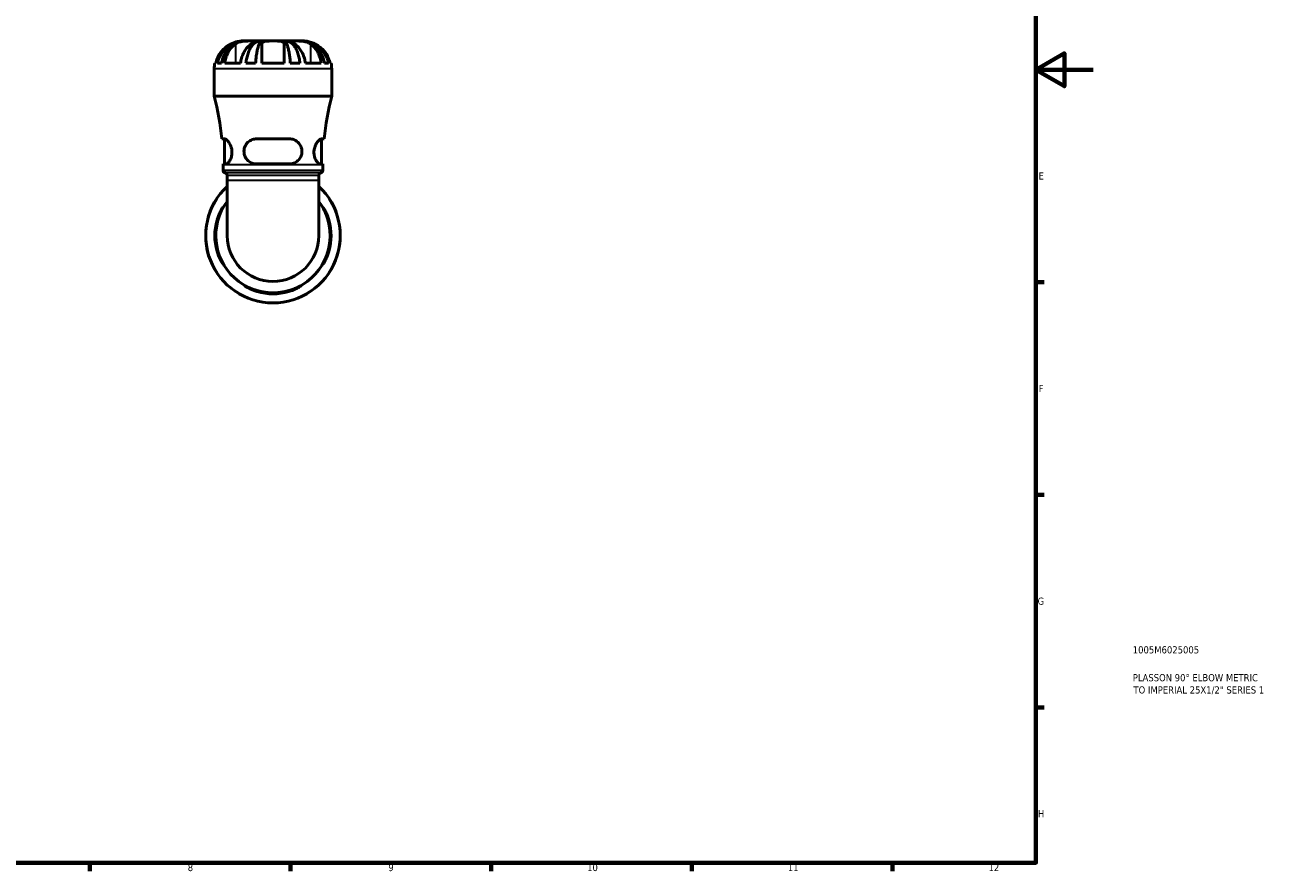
# Model space of a CAD drawing. Header units: millimetres. Extents: x 0 to 903, y 0 to 678.
# Tile 5 of 9: x 468 to 903, y 17 to 313. Entities that reach past the tile are written whole.
import ezdxf

# ---------------------------------------------------------------- set-up
doc = ezdxf.new("R2010")
doc.units = ezdxf.units.MM
for name, color, linetype, lineweight in [('Border (ISO)', 7, 'Continuous', 70), ('Title (ISO)', 7, 'Continuous', 50), ('Visible (ISO)', 7, 'Continuous', 50), ('Visible Narrow (ISO)', 7, 'Continuous', 35)]:
    doc.layers.add(name, color=color, linetype=linetype, lineweight=lineweight)
doc.styles.add('Note Text (ISO)', font='tahoma.ttf')

# ---------------------------------------------------------------- blocks, each defined once
blk = doc.blocks.new('Borders Default Border')
at = {"layer": 'Border (ISO)'}
for p, q in [((821, 222.75), (823.9, 222.75)), ((821, 148.5), (823.9, 148.5)), ((821, 74.25), (823.9, 74.25)), ((490.58, 20), (490.58, 17.1)), ((560.67, 20), (560.67, 17.1)), ((630.75, 20), (630.75, 17.1)), ((700.83, 20), (700.83, 17.1)), ((770.92, 20), (770.92, 17.1))]:
    blk.add_line(p, q, dxfattribs=at)
at = {"layer": 'Border (ISO)', "flags": 128}
for points in [[(20, 20), (20, 574), (821, 574), (821, 20), (20, 20)], [(841, 297), (821, 297), (831, 302.77), (831, 291.23), (821, 297)]]:
    blk.add_lwpolyline(points, dxfattribs=at)
at = {"layer": 'Border (ISO)', "color": 232, "true_color": 0xca0064, "char_height": 2.5, "attachment_point": 7, "style": 'Note Text (ISO)'}
for s, insert in [('E', (821.94, 258.63)), ('F', (822, 184.38)), ('G', (821.61, 110.08)), ('H', (821.74, 35.88)), ('8', (524.81, 17.04)), ('9', (594.88, 17.05)), ('10', (664.29, 17.05)), ('11', (734.37, 17.1)), ('12', (804.46, 17.1))]:
    blk.add_mtext(s, dxfattribs=dict(at, insert=insert))
blk = doc.blocks.new('Title Blocks ISO')
at = {"layer": 'Title (ISO)', "color": 232, "true_color": 0xca0064, "style": 'Note Text (ISO)'}
for tag, p in [('PART_NUMBER_001', (33.84, 73.13)), ('DESCRIPTION_001', (33.84, 63.4)), ('DESCRIPTION_002', (34.09, 59.12))]:
    blk.add_attdef(tag, p, '', height=2.5, dxfattribs=at)

msp = doc.modelspace()

# ---------------------------------------------------------------- linework, layer by layer
at = {"layer": 'Visible (ISO)'}
for p, q in [((544.427, 307.033), (543.786, 307.033)), ((544.81, 307.033), (544.427, 307.033)), ((544.427, 307.033), (544.427, 307.023)), ((546.948, 307.033), (544.81, 307.033)), ((549.992, 307.033), (546.948, 307.033)), ((550.916, 307.033), (549.992, 307.033)), ((549.992, 307.033), (549.992, 306.309)), ((554.581, 307.033), (550.916, 307.033)), ((558.246, 307.033), (554.581, 307.033)), ((559.169, 307.033), (558.246, 307.033)), ((562.214, 307.033), (559.169, 307.033)), ((559.169, 307.033), (559.169, 306.309)), ((564.352, 307.033), (562.214, 307.033)), ((564.735, 307.033), (564.352, 307.033)), ((565.376, 307.033), (564.735, 307.033)), ((564.735, 307.033), (564.735, 307.023)), ((534.081, 287.713), (534.081, 297.328)), ((534.277, 299.269), (534.651, 299.269)), ((535.2, 299.269), (536.597, 299.269)), ((537.744, 299.269), (543.234, 299.269)), ((545.155, 299.269), (548.53, 299.269)), ((550.699, 299.269), (558.463, 299.269)), ((560.632, 299.269), (564.007, 299.269)), ((565.928, 299.269), (571.418, 299.269)), ((572.564, 299.269), (573.962, 299.269)), ((574.51, 299.269), (574.885, 299.269)), ((575.081, 287.713), (575.081, 297.328)), ((575.081, 287.713), (534.081, 287.713)), ((537.673, 272.846), (536.722, 272.846)), ((537.656, 264.096), (537.656, 272.846)), ((560.331, 272.846), (548.831, 272.846)), ((572.44, 272.846), (571.489, 272.846)), ((571.506, 264.096), (571.506, 272.846)), ((537.155, 264.096), (538.131, 264.096)), ((537.156, 261.92), (537.156, 263.793)), ((548.831, 264.096), (560.331, 264.096)), ((571.03, 264.096), (572.006, 264.096)), ((572.006, 261.92), (572.006, 263.793)), ((538.591, 258.273), (538.591, 260.093)), ((538.591, 258.273), (538.591, 239.033)), ((570.571, 258.273), (570.571, 260.093)), ((570.571, 239.033), (570.571, 258.273))]:
    msp.add_line(p, q, dxfattribs=at)
for centre, radius, start, end in [((543.786, 297.328), 9.705, 168.46304, 180), ((565.376, 297.328), 9.705, 0, 11.53696), ((442.583, 263.793), 94.573, 5.49276, 14.65079), ((666.579, 263.793), 94.573, 165.34921, 174.50724), ((442.583, 263.793), 94.573, 0, 0.18327), ((538.096, 261.92), 0.94, 180, 256.30802), ((571.066, 261.92), 0.94, 283.69198, 0), ((666.579, 263.793), 94.573, 179.81673, 180), ((537.651, 260.093), 0.94, 0, 76.30802), ((571.511, 260.093), 0.94, 103.69198, 180), ((554.581, 239.033), 23.5, 132.8769, 47.1231), ((554.581, 239.033), 19.975, 143.17794, 36.82206), ((554.581, 239.033), 20.305, 164.28424, 195.71576), ((554.581, 239.033), 19.975, 164.01759, 195.98241), ((554.581, 239.033), 19.975, 344.01759, 15.98241), ((554.581, 239.033), 20.305, 344.28424, 15.71576), ((554.581, 239.033), 15.99, 180, 0), ((554.581, 239.033), 19.975, 254.01759, 285.98241), ((554.581, 239.033), 20.305, 254.28424, 285.71576)]:
    msp.add_arc(centre, radius, start, end, dxfattribs=at)
for points, knots in [([(539.904, 305.985), (539.536, 305.805), (539.167, 305.596), (538.258, 304.997), (537.741, 304.572), (536.881, 303.722), (536.457, 303.22), (535.727, 302.138), (535.42, 301.558), (534.968, 300.477), (534.779, 299.88), (534.651, 299.269)], [6.37895016, 6.37895016, 6.37895016, 6.37895016, 6.49535911, 6.49535911, 6.6785556, 6.6785556, 6.85816311, 6.85816311, 7.03777061, 7.03777061, 7.20955598, 7.20955598, 7.20955598, 7.20955598]), ([(535.2, 299.269), (535.323, 299.892), (535.508, 300.501), (535.947, 301.593), (536.242, 302.175), (536.945, 303.26), (537.352, 303.764), (538.173, 304.611), (538.662, 305.032), (539.715, 305.758), (540.279, 306.063), (541.353, 306.523), (541.963, 306.719), (543.209, 306.974), (543.845, 307.033), (544.427, 307.033)], [0.1841181, 0.1841181, 0.1841181, 0.1841181, 0.3590988, 0.3590988, 0.5387578, 0.5387578, 0.7184167, 0.7184167, 0.8983089, 0.8983089, 1.0782011, 1.0782011, 1.2586335, 1.2586335, 1.4390659, 1.4390659, 1.4390659, 1.4390659]), ([(544.81, 307.033), (544.291, 307.033), (543.725, 306.974), (542.617, 306.719), (542.074, 306.523), (541.118, 306.063), (540.616, 305.758), (539.679, 305.032), (539.244, 304.611), (538.513, 303.764), (538.151, 303.26), (537.525, 302.175), (537.262, 301.593), (536.872, 300.501), (536.707, 299.892), (536.597, 299.269)], [4.3645979, 4.3645979, 4.3645979, 4.3645979, 4.5450303, 4.5450303, 4.7254627, 4.7254627, 4.9053549, 4.9053549, 5.0852471, 5.0852471, 5.2649061, 5.2649061, 5.444565, 5.444565, 5.6195458, 5.6195458, 5.6195458, 5.6195458]), ([(537.744, 299.269), (537.835, 299.892), (537.973, 300.499), (538.299, 301.593), (538.52, 302.177), (539.045, 303.265), (539.35, 303.769), (539.962, 304.613), (540.326, 305.032), (540.958, 305.613), (541.208, 305.812), (541.458, 305.985)], [2.64875825, 2.64875825, 2.64875825, 2.64875825, 2.8237044, 2.8237044, 3.00497083, 3.00497083, 3.18623726, 3.18623726, 3.3678493, 3.3678493, 3.47934195, 3.47934195, 3.47934195, 3.47934195]), ([(543.786, 307.033), (543.786, 307.033), (543.776, 307.033), (543.696, 307.033), (543.534, 307.033), (543.086, 306.993), (542.839, 306.962), (542.303, 306.858), (542.03, 306.793), (541.4, 306.608), (541.044, 306.483), (540.422, 306.229), (540.161, 306.111), (539.904, 305.985)], [0, 0, 0, 0, 0.04677309, 0.04677309, 0.20055643, 0.20055643, 0.32046036, 0.32046036, 0.42288719, 0.42288719, 0.54206847, 0.54206847, 0.62815659, 0.62815659, 0.62815659, 0.62815659]), ([(541.458, 305.985), (541.618, 306.097), (541.795, 306.201), (542.192, 306.4), (542.412, 306.493), (542.863, 306.648), (543.088, 306.713), (543.628, 306.839), (543.943, 306.893), (544.749, 306.991), (545.232, 307.015), (546.157, 307.036), (546.586, 307.033), (546.948, 307.033)], [-0.62743814, -0.62743814, -0.62743814, -0.62743814, -0.55156328, -0.55156328, -0.47104973, -0.47104973, -0.397167, -0.397167, -0.30072801, -0.30072801, -0.15339046, -0.15339046, 0, 0, 0, 0]), ([(546.948, 305.985), (546.698, 305.812), (546.448, 305.613), (545.816, 305.032), (545.452, 304.613), (544.84, 303.769), (544.535, 303.265), (544.01, 302.177), (543.789, 301.593), (543.463, 300.499), (543.325, 299.892), (543.234, 299.269)], [6.37891151, 6.37891151, 6.37891151, 6.37891151, 6.49040416, 6.49040416, 6.6720162, 6.6720162, 6.85328263, 6.85328263, 7.03454906, 7.03454906, 7.20949521, 7.20949521, 7.20949521, 7.20949521]), ([(545.155, 299.269), (545.22, 299.892), (545.317, 300.501), (545.547, 301.593), (545.701, 302.175), (546.07, 303.26), (546.283, 303.764), (546.714, 304.611), (546.97, 305.032), (547.522, 305.758), (547.818, 306.063), (548.381, 306.523), (548.701, 306.719), (549.354, 306.974), (549.687, 307.033), (549.992, 307.033)], [0.1841181, 0.1841181, 0.1841181, 0.1841181, 0.3590988, 0.3590988, 0.5387578, 0.5387578, 0.7184167, 0.7184167, 0.8983089, 0.8983089, 1.0782011, 1.0782011, 1.2586335, 1.2586335, 1.4390659, 1.4390659, 1.4390659, 1.4390659]), ([(546.948, 307.033), (547.282, 307.033), (547.552, 307.035), (547.951, 307.019), (548.065, 306.998), (548.094, 306.903), (548.063, 306.85), (547.941, 306.724), (547.867, 306.659), (547.674, 306.506), (547.555, 306.417), (547.278, 306.216), (547.12, 306.104), (546.948, 305.985)], [0, 0, 0, 0, 0.14175665, 0.14175665, 0.29344589, 0.29344589, 0.39264217, 0.39264217, 0.46789186, 0.46789186, 0.54684747, 0.54684747, 0.62842512, 0.62842512, 0.62842512, 0.62842512]), ([(550.916, 307.033), (550.766, 307.033), (550.601, 306.974), (550.279, 306.719), (550.121, 306.523), (549.843, 306.063), (549.698, 305.758), (549.425, 305.032), (549.299, 304.611), (549.086, 303.764), (548.981, 303.26), (548.799, 302.175), (548.723, 301.593), (548.61, 300.501), (548.562, 299.892), (548.53, 299.269)], [4.3646641, 4.3646641, 4.3646641, 4.3646641, 4.5450965, 4.5450965, 4.7255289, 4.7255289, 4.9054211, 4.9054211, 5.0853133, 5.0853133, 5.2649722, 5.2649722, 5.4446312, 5.4446312, 5.6196119, 5.6196119, 5.6196119, 5.6196119]), ([(550.699, 305.985), (550.699, 306.07), (550.71, 306.151), (550.772, 306.349), (550.841, 306.458), (551.031, 306.635), (551.143, 306.706), (551.443, 306.837), (551.639, 306.89), (552.217, 306.991), (552.634, 307.015), (553.563, 307.036), (554.069, 307.033), (554.581, 307.033)], [-0.6269075, -0.6269075, -0.6269075, -0.6269075, -0.56941095, -0.56941095, -0.47760322, -0.47760322, -0.39807763, -0.39807763, -0.30252742, -0.30252742, -0.15342324, -0.15342324, 0, 0, 0, 0]), ([(550.699, 299.269), (550.699, 299.892), (550.699, 300.499), (550.699, 301.593), (550.699, 302.177), (550.699, 303.265), (550.699, 303.769), (550.699, 304.613), (550.699, 305.032), (550.699, 305.613), (550.699, 305.812), (550.699, 305.985)], [2.64875825, 2.64875825, 2.64875825, 2.64875825, 2.8237044, 2.8237044, 3.00497083, 3.00497083, 3.18623726, 3.18623726, 3.3678493, 3.3678493, 3.47934195, 3.47934195, 3.47934195, 3.47934195]), ([(554.581, 307.033), (554.973, 307.033), (555.363, 307.034), (556.136, 307.026), (556.512, 307.016), (557.164, 306.958), (557.44, 306.913), (557.835, 306.793), (557.974, 306.73), (558.202, 306.58), (558.29, 306.492), (558.427, 306.272), (558.463, 306.135), (558.463, 305.985)], [-2.67517837, -2.67517837, -2.67517837, -2.67517837, -2.55746327, -2.55746327, -2.43196851, -2.43196851, -2.31538707, -2.31538707, -2.2323163, -2.2323163, -2.14907164, -2.14907164, -2.04668168, -2.04668168, -2.04668168, -2.04668168]), ([(560.632, 299.269), (560.6, 299.892), (560.552, 300.501), (560.439, 301.593), (560.362, 302.175), (560.181, 303.26), (560.075, 303.764), (559.863, 304.611), (559.736, 305.032), (559.464, 305.758), (559.318, 306.063), (559.04, 306.523), (558.883, 306.719), (558.561, 306.974), (558.396, 307.033), (558.246, 307.033)], [0.1841181, 0.1841181, 0.1841181, 0.1841181, 0.3590988, 0.3590988, 0.5387578, 0.5387578, 0.7184167, 0.7184167, 0.8983089, 0.8983089, 1.0782011, 1.0782011, 1.2586335, 1.2586335, 1.4390659, 1.4390659, 1.4390659, 1.4390659]), ([(558.463, 305.985), (558.463, 305.805), (558.463, 305.596), (558.463, 304.997), (558.463, 304.572), (558.463, 303.722), (558.463, 303.22), (558.463, 302.138), (558.463, 301.558), (558.463, 300.477), (558.463, 299.88), (558.463, 299.269)], [6.37895016, 6.37895016, 6.37895016, 6.37895016, 6.49535911, 6.49535911, 6.6785556, 6.6785556, 6.85816311, 6.85816311, 7.03777061, 7.03777061, 7.20955598, 7.20955598, 7.20955598, 7.20955598]), ([(559.169, 307.033), (559.475, 307.033), (559.808, 306.974), (560.461, 306.719), (560.781, 306.523), (561.344, 306.063), (561.64, 305.758), (562.192, 305.032), (562.448, 304.611), (562.878, 303.764), (563.092, 303.26), (563.46, 302.175), (563.615, 301.593), (563.845, 300.501), (563.942, 299.892), (564.007, 299.269)], [4.3646641, 4.3646641, 4.3646641, 4.3646641, 4.5450965, 4.5450965, 4.7255289, 4.7255289, 4.9054211, 4.9054211, 5.0853133, 5.0853133, 5.2649722, 5.2649722, 5.4446312, 5.4446312, 5.6196119, 5.6196119, 5.6196119, 5.6196119]), ([(562.214, 305.985), (562.053, 306.097), (561.905, 306.201), (561.629, 306.4), (561.505, 306.493), (561.308, 306.648), (561.233, 306.713), (561.107, 306.839), (561.073, 306.893), (561.085, 306.991), (561.184, 307.015), (561.566, 307.036), (561.852, 307.033), (562.214, 307.033)], [-0.62743814, -0.62743814, -0.62743814, -0.62743814, -0.55156328, -0.55156328, -0.47104973, -0.47104973, -0.397167, -0.397167, -0.30072801, -0.30072801, -0.15339046, -0.15339046, 0, 0, 0, 0]), ([(562.214, 307.033), (562.548, 307.033), (562.94, 307.035), (563.831, 307.019), (564.326, 306.998), (565.155, 306.903), (565.48, 306.85), (566.033, 306.724), (566.264, 306.659), (566.714, 306.506), (566.931, 306.417), (567.341, 306.216), (567.532, 306.104), (567.704, 305.985)], [0, 0, 0, 0, 0.14175665, 0.14175665, 0.29344589, 0.29344589, 0.39264217, 0.39264217, 0.46789186, 0.46789186, 0.54684747, 0.54684747, 0.62842512, 0.62842512, 0.62842512, 0.62842512]), ([(565.928, 299.269), (565.837, 299.892), (565.699, 300.499), (565.373, 301.593), (565.152, 302.177), (564.626, 303.265), (564.322, 303.769), (563.71, 304.613), (563.345, 305.032), (562.714, 305.613), (562.464, 305.812), (562.214, 305.985)], [2.64875825, 2.64875825, 2.64875825, 2.64875825, 2.8237044, 2.8237044, 3.00497083, 3.00497083, 3.18623726, 3.18623726, 3.3678493, 3.3678493, 3.47934195, 3.47934195, 3.47934195, 3.47934195]), ([(572.564, 299.269), (572.454, 299.892), (572.289, 300.501), (571.899, 301.593), (571.637, 302.175), (571.011, 303.26), (570.648, 303.764), (569.918, 304.611), (569.483, 305.032), (568.546, 305.758), (568.044, 306.063), (567.087, 306.523), (566.545, 306.719), (565.436, 306.974), (564.87, 307.033), (564.352, 307.033)], [0.1841181, 0.1841181, 0.1841181, 0.1841181, 0.3590988, 0.3590988, 0.5387578, 0.5387578, 0.7184167, 0.7184167, 0.8983089, 0.8983089, 1.0782011, 1.0782011, 1.2586335, 1.2586335, 1.4390659, 1.4390659, 1.4390659, 1.4390659]), ([(564.735, 307.033), (565.317, 307.033), (565.953, 306.974), (567.199, 306.719), (567.808, 306.523), (568.883, 306.063), (569.447, 305.758), (570.5, 305.032), (570.989, 304.611), (571.809, 303.764), (572.217, 303.26), (572.92, 302.175), (573.215, 301.593), (573.653, 300.501), (573.839, 299.892), (573.962, 299.269)], [4.3645979, 4.3645979, 4.3645979, 4.3645979, 4.5450303, 4.5450303, 4.7254627, 4.7254627, 4.9053549, 4.9053549, 5.0852471, 5.0852471, 5.2649061, 5.2649061, 5.444565, 5.444565, 5.6195458, 5.6195458, 5.6195458, 5.6195458]), ([(569.258, 305.985), (569.085, 306.07), (568.911, 306.151), (568.456, 306.349), (568.177, 306.458), (567.667, 306.635), (567.436, 306.706), (566.951, 306.837), (566.706, 306.89), (566.139, 306.991), (565.863, 307.015), (565.477, 307.036), (565.376, 307.033), (565.376, 307.033)], [-0.6269075, -0.6269075, -0.6269075, -0.6269075, -0.56941095, -0.56941095, -0.47760322, -0.47760322, -0.39807763, -0.39807763, -0.30252742, -0.30252742, -0.15342324, -0.15342324, 0, 0, 0, 0]), ([(567.704, 305.985), (567.964, 305.805), (568.225, 305.596), (568.868, 304.997), (569.234, 304.572), (569.842, 303.722), (570.141, 303.22), (570.658, 302.138), (570.875, 301.558), (571.194, 300.477), (571.328, 299.88), (571.418, 299.269)], [6.37895016, 6.37895016, 6.37895016, 6.37895016, 6.49535911, 6.49535911, 6.6785556, 6.6785556, 6.85816311, 6.85816311, 7.03777061, 7.03777061, 7.20955598, 7.20955598, 7.20955598, 7.20955598]), ([(574.51, 299.269), (574.383, 299.88), (574.193, 300.477), (573.742, 301.558), (573.435, 302.138), (572.704, 303.22), (572.281, 303.722), (571.421, 304.572), (570.904, 304.997), (569.994, 305.596), (569.625, 305.805), (569.258, 305.985)], [2.64869504, 2.64869504, 2.64869504, 2.64869504, 2.8204804, 2.8204804, 3.00008791, 3.00008791, 3.17969541, 3.17969541, 3.36289191, 3.36289191, 3.47930085, 3.47930085, 3.47930085, 3.47930085]), ([(537.673, 272.846), (537.72, 272.846), (537.77, 272.839), (538.012, 272.778), (538.23, 272.644), (538.745, 272.181), (539.05, 271.813), (539.59, 270.933), (539.83, 270.429), (540.133, 269.439), (540.222, 268.986), (540.284, 268.083), (540.264, 267.653), (540.12, 266.744), (539.98, 266.291), (539.604, 265.42), (539.356, 265.027), (538.848, 264.425), (538.588, 264.221), (538.277, 264.11), (538.202, 264.096), (538.131, 264.096)], [-1.5796772, -1.5796772, -1.5796772, -1.5796772, -1.535404, -1.535404, -1.3732719, -1.3732719, -1.1719908, -1.1719908, -0.9855879, -0.9855879, -0.8444326, -0.8444326, -0.7128543, -0.7128543, -0.5558772, -0.5558772, -0.3689651, -0.3689651, -0.175624, -0.175624, -0.110863, -0.110863, -0.110863, -0.110863]), ([(548.831, 264.096), (548.708, 264.096), (548.585, 264.101), (547.939, 264.156), (547.434, 264.293), (546.453, 264.754), (545.985, 265.098), (545.242, 265.913), (544.953, 266.372), (544.595, 267.293), (544.496, 267.727), (544.435, 268.621), (544.474, 269.062), (544.7, 270.009), (544.916, 270.488), (545.554, 271.439), (546.017, 271.879), (547.037, 272.501), (547.584, 272.705), (548.384, 272.829), (548.607, 272.846), (548.831, 272.846)], [-1.5667009, -1.5667009, -1.5667009, -1.5667009, -1.5274216, -1.5274216, -1.359373, -1.359373, -1.172545, -1.172545, -1.0032016, -1.0032016, -0.868229, -0.868229, -0.7332214, -0.7332214, -0.5674221, -0.5674221, -0.3591601, -0.3591601, -0.1694775, -0.1694775, -0.0981258, -0.0981258, -0.0981258, -0.0981258]), ([(560.331, 272.846), (560.47, 272.846), (560.609, 272.839), (561.25, 272.778), (561.733, 272.644), (562.727, 272.181), (563.219, 271.813), (563.991, 270.933), (564.288, 270.429), (564.621, 269.439), (564.7, 268.986), (564.71, 268.083), (564.65, 267.653), (564.384, 266.744), (564.156, 266.291), (563.521, 265.42), (563.089, 265.027), (562.097, 264.425), (561.531, 264.221), (560.736, 264.11), (560.534, 264.096), (560.331, 264.096)], [-1.5796772, -1.5796772, -1.5796772, -1.5796772, -1.535404, -1.535404, -1.3732719, -1.3732719, -1.1719908, -1.1719908, -0.9855879, -0.9855879, -0.8444326, -0.8444326, -0.7128543, -0.7128543, -0.5558772, -0.5558772, -0.3689651, -0.3689651, -0.175624, -0.175624, -0.110863, -0.110863, -0.110863, -0.110863]), ([(571.03, 264.096), (570.987, 264.096), (570.943, 264.101), (570.701, 264.156), (570.482, 264.293), (570.01, 264.754), (569.754, 265.098), (569.325, 265.913), (569.147, 266.372), (568.939, 267.293), (568.89, 267.727), (568.898, 268.621), (568.955, 269.062), (569.18, 270.009), (569.367, 270.488), (569.851, 271.439), (570.164, 271.879), (570.742, 272.501), (571.01, 272.705), (571.331, 272.829), (571.413, 272.846), (571.489, 272.846)], [-1.5667009, -1.5667009, -1.5667009, -1.5667009, -1.5274216, -1.5274216, -1.359373, -1.359373, -1.172545, -1.172545, -1.0032016, -1.0032016, -0.868229, -0.868229, -0.7332214, -0.7332214, -0.5674221, -0.5674221, -0.3591601, -0.3591601, -0.1694775, -0.1694775, -0.0981258, -0.0981258, -0.0981258, -0.0981258]), ([(535.035, 244.533), (535.073, 244.669), (535.113, 244.805), (535.297, 245.395), (535.458, 245.836), (535.853, 246.794), (536.095, 247.287), (536.534, 248.089), (536.732, 248.405), (536.994, 248.785), (537.075, 248.884), (537.14, 248.923), (537.127, 248.872), (537.017, 248.619), (536.909, 248.402), (536.614, 247.792), (536.421, 247.382), (536.013, 246.419), (535.798, 245.86), (535.525, 245.028), (535.449, 244.781), (535.378, 244.533)], [-1.5353652, -1.5353652, -1.5353652, -1.5353652, -1.4928434, -1.4928434, -1.3491911, -1.3491911, -1.158656, -1.158656, -0.9764077, -0.9764077, -0.830815, -0.830815, -0.6943969, -0.6943969, -0.540069, -0.540069, -0.362526, -0.362526, -0.1742595, -0.1742595, -0.0964814, -0.0964814, -0.0964814, -0.0964814]), ([(573.784, 244.533), (573.752, 244.645), (573.719, 244.756), (573.547, 245.319), (573.395, 245.759), (573.035, 246.705), (572.823, 247.192), (572.453, 247.994), (572.294, 248.314), (572.096, 248.727), (572.043, 248.845), (572.031, 248.932), (572.069, 248.903), (572.238, 248.689), (572.381, 248.481), (572.757, 247.864), (572.999, 247.426), (573.466, 246.435), (573.69, 245.888), (573.973, 245.053), (574.054, 244.794), (574.127, 244.533)], [-1.5271124, -1.5271124, -1.5271124, -1.5271124, -1.4922538, -1.4922538, -1.3502743, -1.3502743, -1.1674106, -1.1674106, -0.9943669, -0.9943669, -0.8527094, -0.8527094, -0.714832, -0.714832, -0.5515178, -0.5515178, -0.3564793, -0.3564793, -0.1702041, -0.1702041, -0.0884415, -0.0884415, -0.0884415, -0.0884415]), ([(535.378, 233.533), (535.41, 233.422), (535.443, 233.31), (535.614, 232.748), (535.766, 232.308), (536.127, 231.361), (536.338, 230.874), (536.708, 230.073), (536.868, 229.752), (537.066, 229.34), (537.119, 229.221), (537.131, 229.135), (537.093, 229.164), (536.924, 229.377), (536.78, 229.585), (536.404, 230.203), (536.163, 230.64), (535.696, 231.632), (535.471, 232.178), (535.188, 233.013), (535.108, 233.272), (535.035, 233.533)], [-1.5271124, -1.5271124, -1.5271124, -1.5271124, -1.4922538, -1.4922538, -1.3502743, -1.3502743, -1.1674106, -1.1674106, -0.9943669, -0.9943669, -0.8527094, -0.8527094, -0.714832, -0.714832, -0.5515178, -0.5515178, -0.3564793, -0.3564793, -0.1702041, -0.1702041, -0.0884415, -0.0884415, -0.0884415, -0.0884415]), ([(574.127, 233.533), (574.089, 233.397), (574.049, 233.262), (573.865, 232.671), (573.704, 232.23), (573.308, 231.272), (573.067, 230.779), (572.628, 229.977), (572.43, 229.662), (572.167, 229.282), (572.086, 229.182), (572.022, 229.143), (572.034, 229.194), (572.145, 229.448), (572.253, 229.665), (572.547, 230.274), (572.741, 230.685), (573.149, 231.648), (573.364, 232.206), (573.637, 233.038), (573.713, 233.285), (573.784, 233.533)], [-1.5353652, -1.5353652, -1.5353652, -1.5353652, -1.4928434, -1.4928434, -1.3491911, -1.3491911, -1.158656, -1.158656, -0.9764077, -0.9764077, -0.830815, -0.830815, -0.6943969, -0.6943969, -0.540069, -0.540069, -0.362526, -0.362526, -0.1742595, -0.1742595, -0.0964814, -0.0964814, -0.0964814, -0.0964814]), ([(549.081, 219.487), (548.945, 219.525), (548.809, 219.565), (548.219, 219.749), (547.778, 219.91), (546.82, 220.306), (546.327, 220.547), (545.525, 220.986), (545.209, 221.184), (544.829, 221.447), (544.73, 221.528), (544.691, 221.592), (544.742, 221.58), (544.995, 221.469), (545.212, 221.361), (545.822, 221.067), (546.232, 220.873), (547.195, 220.465), (547.754, 220.25), (548.586, 219.977), (548.833, 219.901), (549.081, 219.83)], [-1.5353652, -1.5353652, -1.5353652, -1.5353652, -1.4928434, -1.4928434, -1.3491911, -1.3491911, -1.158656, -1.158656, -0.9764077, -0.9764077, -0.830815, -0.830815, -0.6943969, -0.6943969, -0.540069, -0.540069, -0.362526, -0.362526, -0.1742595, -0.1742595, -0.0964814, -0.0964814, -0.0964814, -0.0964814]), ([(560.081, 219.83), (560.192, 219.862), (560.304, 219.895), (560.866, 220.067), (561.306, 220.219), (562.253, 220.579), (562.74, 220.791), (563.541, 221.161), (563.862, 221.32), (564.274, 221.518), (564.393, 221.571), (564.48, 221.583), (564.45, 221.545), (564.237, 221.376), (564.029, 221.233), (563.411, 220.857), (562.974, 220.615), (561.983, 220.148), (561.436, 219.924), (560.601, 219.641), (560.342, 219.56), (560.081, 219.487)], [-1.5271124, -1.5271124, -1.5271124, -1.5271124, -1.4922538, -1.4922538, -1.3502743, -1.3502743, -1.1674106, -1.1674106, -0.9943669, -0.9943669, -0.8527094, -0.8527094, -0.714832, -0.714832, -0.5515178, -0.5515178, -0.3564793, -0.3564793, -0.1702041, -0.1702041, -0.0884415, -0.0884415, -0.0884415, -0.0884415])]:
    msp.add_open_spline(points, degree=3, knots=knots, dxfattribs=at)
at = {"layer": 'Visible Narrow (ISO)'}
for p, q in [((541.458, 305.649), (541.458, 299.605)), ((567.704, 305.649), (567.704, 299.605)), ((574.828, 297.328), (534.333, 297.328)), ((571.791, 263.793), (537.37, 263.793)), ((537.37, 261.92), (571.791, 261.92)), ((571.083, 261.007), (538.079, 261.007)), ((570.374, 260.093), (538.788, 260.093)), ((570.374, 258.273), (538.788, 258.273)), ((535.052, 244.533), (535.361, 244.533)), ((573.801, 244.533), (574.11, 244.533)), ((535.361, 233.533), (535.052, 233.533)), ((574.11, 233.533), (573.801, 233.533)), ((549.081, 219.504), (549.081, 219.813)), ((560.081, 219.813), (560.081, 219.504))]:
    msp.add_line(p, q, dxfattribs=at)
msp.add_arc((554.581, 239.033), 23.368, 146.86003, 33.13997, dxfattribs=at)

# ---------------------------------------------------------------- block references
msp.add_blockref('Borders Default Border', (0, 0))
msp.add_blockref('Title Blocks ISO', (821, 20)).add_auto_attribs({'PART_NUMBER_001': '1005M6025005', 'DESCRIPTION_001': 'PLASSON 90° ELBOW METRIC', 'DESCRIPTION_002': 'TO IMPERIAL 25X1/2" SERIES 1'})

doc.saveas('drawing.dxf')
